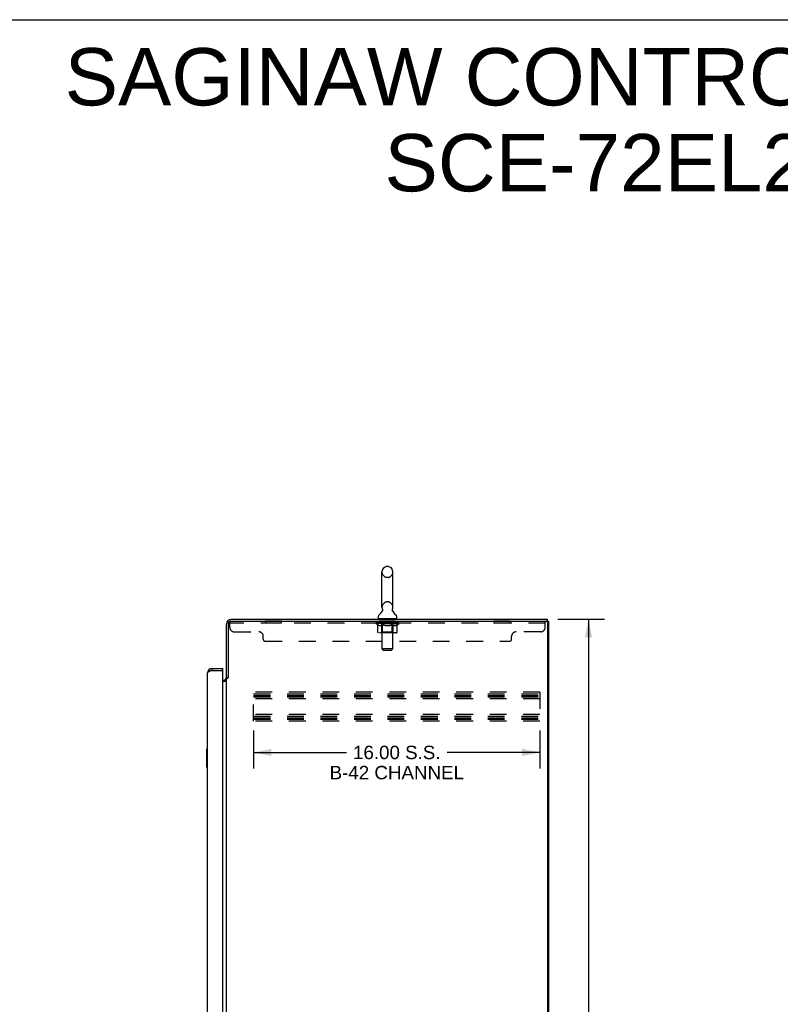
# Model space of a CAD drawing. Header units: inches. Extents: x 0 to 170, y 0 to 110.
# Tile 11 of 12: x 85 to 128, y 55 to 110. Entities that reach past the tile are written whole.
import ezdxf

# ---------------------------------------------------------------- set-up
doc = ezdxf.new("R2010")
doc.units = ezdxf.units.IN
doc.header["$LTSCALE"] = 9.35
doc.header["$MEASUREMENT"] = 0
doc.linetypes.add('HIDDEN', pattern=[0.2, 0.1, -0.1])
doc.layers.get('0').update_dxf_attribs({"linetype": 'CONTINUOUS'})
for name, color, linetype in [('02___PRT_ALL_AXES', 7, 'CONTINUOUS'), ('DEFAULT_2', 8, 'HIDDEN'), ('DIMENSIONS', 7, 'CONTINUOUS')]:
    doc.layers.add(name, color=color, linetype=linetype)
doc.styles.get("Standard").update_dxf_attribs({"font": 'arial.ttf'})
doc.dimstyles.new('DIMSTYLE_1', dxfattribs={"dimtxt": 0.75, "dimasz": 1, "dimexe": 0.09, "dimexo": 0.07, "dimgap": 0.0375, "dimtad": 0, "dimtih": 1, "dimtoh": 1, "dimzin": 4, "dimdsep": 46, "dimtxsty": 'Standard', "dimblk": '_FILLED', "dimblk1": '_FILLED', "dimblk2": '_FILLED', "dimcen": 0.09, "dimazin": 1, "dimtfac": 1, "dimtdec": 3, "dimtofl": 0, "dimtmove": 0, "dimatfit": 3, "dimldrblk": '_FILLED', "dimfxl": 0, "dimtolj": 1, "dimtzin": 4, "dimarcsym": 0})

# ---------------------------------------------------------------- blocks, each defined once
blk = doc.blocks.new('_FILLED')
at = {"color": 0, "linetype": 'ByBlock'}
blk.add_solid([(0, 0), (-1, 0.2), (-1, -0.2)], dxfattribs=at)
blk = doc.blocks.new('*D5')
at = {"layer": 'DIMENSIONS', "color": 2, "linetype": 'Continuous'}
for p, q in [((115.072, 76.505), (117.684, 76.505)), ((116.784, 76.505), (116.784, 41.255)), ((116.784, 4.505), (116.784, 39.755)), ((115.072, 4.505), (117.684, 4.505))]:
    blk.add_line(p, q, dxfattribs=at)
for p, rotation in [((116.784, 76.505), 90), ((116.784, 4.505), 270)]:
    blk.add_blockref('_FILLED', p, dxfattribs=dict(at, rotation=rotation))
at = {"layer": 'DIMENSIONS', "color": 2, "linetype": 'Continuous', "insert": (116.784, 40.88), "char_height": 0.75, "width": 2.62082, "attachment_point": 2, "line_spacing_factor": 0.9}
blk.add_mtext('72.00', dxfattribs=at)
blk = doc.blocks.new('*D6')
at = {"layer": 'DIMENSIONS', "color": 2, "linetype": 'Continuous'}
for p, q in [((98.07, 70.297), (98.07, 68.169)), ((114.07, 70.297), (114.07, 68.169)), ((98.07, 69.069), (103.253, 69.069)), ((114.07, 69.069), (108.887, 69.069))]:
    blk.add_line(p, q, dxfattribs=at)
at = {"layer": 'DIMENSIONS', "color": 2, "linetype": 'Continuous', "rotation": 180}
blk.add_blockref('_FILLED', (98.07, 69.069), dxfattribs=at)
at = {"layer": 'DIMENSIONS', "color": 2, "linetype": 'Continuous'}
blk.add_blockref('_FILLED', (114.07, 69.069), dxfattribs=at)
at = {"layer": 'DIMENSIONS', "color": 2, "linetype": 'Continuous', "insert": (106.07, 69.444), "char_height": 0.75, "width": 7.5, "attachment_point": 2, "line_spacing_factor": 0.9}
blk.add_mtext('16.00 S.S.\\PB-42 CHANNEL', dxfattribs=at)

msp = doc.modelspace()

# ---------------------------------------------------------------- linework, layer by layer
at = {"color": 7, "linetype": 'Continuous'}
for p, q in [((0, 110), (170, 110)), ((105.593, 79.45), (105.505, 79.45)), ((105.243, 77.175), (105.243, 79.15)), ((105.855, 77.175), (105.855, 79.15)), ((105.026, 76.604), (105.026, 76.643)), ((105.049, 76.535), (105.049, 76.505)), ((106.049, 76.535), (105.049, 76.535)), ((105.258, 76.956), (105.255, 76.952)), ((106.049, 76.535), (106.049, 76.505)), ((106.072, 76.604), (106.072, 76.643)), ((114.497, 76.401), (114.497, 76.505)), ((114.496, 76.401), (114.443, 76.401)), ((114.497, 76.401), (114.549, 76.401)), ((95.737, 73.755), (95.737, 73.651)), ((96.345, 73.651), (96.345, 73.755)), ((96.345, 73.651), (96.325, 73.651)), ((96.653, 73.264), (96.549, 73.264)), ((95.431, 69.24), (95.431, 68.27)), ((95.491, 69.255), (95.446, 69.255)), ((95.478, 69.155), (95.478, 68.355)), ((95.446, 68.255), (95.491, 68.255))]:
    msp.add_line(p, q, dxfattribs=at)
at = {"color": 3, "linetype": 'Continuous'}
for p, q in [((96.795, 76.505), (114.497, 76.505)), ((96.549, 73.251), (96.549, 76.258)), ((96.653, 76.258), (96.653, 73.253)), ((96.796, 76.401), (114.434, 76.401)), ((114.497, 76.338), (114.497, 4.671)), ((114.549, 76.401), (114.549, 4.609)), ((95.737, 73.755), (96.345, 73.755)), ((95.491, 11.501), (95.491, 73.508)), ((95.643, 73.615), (95.638, 73.613)), ((95.666, 73.624), (95.654, 73.62)), ((95.678, 73.629), (95.666, 73.624)), ((95.689, 73.633), (95.678, 73.629)), ((95.707, 73.64), (95.689, 73.633)), ((95.737, 73.651), (95.707, 73.64)), ((95.737, 73.651), (96.325, 73.651)), ((96.345, 11.379), (96.345, 73.631)), ((96.549, 11.797), (96.549, 73.212)), ((96.549, 73.212), (96.624, 73.212)), ((96.345, 73.109), (96.406, 73.109)), ((96.345, 73.057), (96.509, 73.057))]:
    msp.add_line(p, q, dxfattribs=at)
at = {"color": 7, "linetype": 'Continuous'}
for points in [[(105.262, 77.068), (105.264, 77.064), (105.265, 77.059), (105.267, 77.055), (105.268, 77.05), (105.269, 77.045), (105.27, 77.04), (105.27, 77.035), (105.271, 77.03), (105.271, 77.025), (105.271, 77.02), (105.271, 77.015), (105.271, 77.01), (105.271, 77.005), (105.27, 77), (105.27, 76.995), (105.269, 76.99), (105.268, 76.985), (105.266, 76.98), (105.265, 76.975), (105.263, 76.97), (105.262, 76.966), (105.26, 76.961), (105.258, 76.956)], [(105.842, 76.952), (105.84, 76.956), (105.838, 76.961), (105.836, 76.966), (105.835, 76.97), (105.833, 76.975), (105.832, 76.98), (105.83, 76.985), (105.829, 76.99), (105.828, 76.995), (105.828, 77), (105.827, 77.005), (105.827, 77.01), (105.827, 77.015), (105.827, 77.02), (105.827, 77.025), (105.827, 77.03), (105.827, 77.035), (105.828, 77.04), (105.829, 77.045), (105.83, 77.05), (105.831, 77.055), (105.833, 77.059), (105.834, 77.064), (105.836, 77.068)], [(95.476, 69.191), (95.476, 69.185), (95.477, 69.18), (95.477, 69.174), (95.477, 69.167), (95.478, 69.161), (95.478, 69.155)], [(95.478, 68.355), (95.478, 68.349), (95.477, 68.342), (95.477, 68.336), (95.477, 68.33), (95.476, 68.324), (95.476, 68.319)]]:
    msp.add_lwpolyline(points, dxfattribs=at)
at = {"color": 3, "linetype": 'Continuous'}
for points in [[(95.638, 73.613), (95.632, 73.611), (95.627, 73.609), (95.621, 73.606), (95.616, 73.604), (95.611, 73.602), (95.606, 73.6), (95.601, 73.597), (95.596, 73.595), (95.591, 73.593), (95.586, 73.591), (95.581, 73.589), (95.576, 73.586), (95.572, 73.584), (95.567, 73.582), (95.563, 73.58), (95.559, 73.577), (95.555, 73.575), (95.551, 73.573), (95.547, 73.571), (95.543, 73.569), (95.539, 73.566), (95.536, 73.564), (95.532, 73.562), (95.529, 73.56), (95.526, 73.557), (95.523, 73.555), (95.52, 73.553), (95.517, 73.551), (95.515, 73.548), (95.512, 73.546), (95.51, 73.544), (95.507, 73.542), (95.505, 73.54), (95.503, 73.537), (95.502, 73.535), (95.5, 73.533), (95.498, 73.531), (95.497, 73.528), (95.496, 73.526), (95.495, 73.524), (95.494, 73.522), (95.493, 73.52), (95.492, 73.517), (95.492, 73.515), (95.491, 73.513), (95.491, 73.511), (95.491, 73.508)], [(95.654, 73.62), (95.649, 73.617), (95.643, 73.615)], [(96.624, 73.212), (96.625, 73.214), (96.627, 73.215), (96.629, 73.217), (96.63, 73.219), (96.632, 73.22), (96.633, 73.221), (96.634, 73.223), (96.635, 73.224), (96.636, 73.226), (96.637, 73.227), (96.638, 73.228), (96.639, 73.23), (96.639, 73.231)], [(96.639, 73.231), (96.642, 73.235), (96.643, 73.237), (96.644, 73.239), (96.644, 73.24), (96.645, 73.242), (96.647, 73.244), (96.648, 73.245), (96.649, 73.247), (96.65, 73.249), (96.651, 73.251), (96.653, 73.253)], [(96.509, 73.057), (96.509, 73.059), (96.509, 73.061), (96.509, 73.063), (96.51, 73.064), (96.511, 73.066), (96.512, 73.068), (96.513, 73.069), (96.514, 73.071), (96.516, 73.072), (96.518, 73.074), (96.52, 73.075), (96.522, 73.076), (96.524, 73.078), (96.526, 73.079), (96.528, 73.08)], [(96.528, 73.08), (96.533, 73.082), (96.536, 73.084), (96.538, 73.085), (96.54, 73.086), (96.542, 73.087), (96.544, 73.089), (96.546, 73.09), (96.547, 73.092), (96.548, 73.093), (96.548, 73.095), (96.549, 73.096), (96.549, 73.098)]]:
    msp.add_lwpolyline(points, dxfattribs=at)
at = {"color": 7, "linetype": 'Continuous'}
for centre, radius, start, end in [((105.549, 79.15), 0.306, 105.6303, 180), ((105.505, 79.307), 0.144, 90, 105.6303), ((105.593, 79.307), 0.144, 74.3697, 90), ((105.549, 79.15), 0.306, 0, 74.3697), ((105.549, 77.175), 0.306, 180, 200.4871), ((105.549, 77.175), 0.306, 339.5129, 360), ((105.17, 76.643), 0.144, 124.6626, 180), ((105.095, 76.604), 0.069, 180, 270), ((104.79, 77.192), 0.523, 304.6624, 336.9318), ((106.307, 77.192), 0.523, 203.0682, 235.3376), ((106.003, 76.604), 0.069, 270, 360), ((105.928, 76.643), 0.144, 0, 55.3374), ((95.737, 73.508), 0.142, 90, 131.3633), ((95.655, 73.365), 0.26, 87.3797, 90), ((95.446, 69.24), 0.015, 90, 180), ((95.476, 69.24), 0.015, 0, 90), ((95.446, 68.27), 0.015, 180, 270), ((95.476, 68.27), 0.015, 270, 360)]:
    msp.add_arc(centre, radius, start, end, dxfattribs=at)
at = {"color": 3, "linetype": 'Continuous'}
for centre, radius, start, end in [((96.795, 76.258), 0.246, 90, 180), ((96.796, 76.258), 0.143, 90, 180), ((114.434, 76.338), 0.0625, 0, 90), ((95.737, 73.508), 0.246, 90, 180), ((96.325, 73.631), 0.02, 0, 90), ((96.406, 73.251), 0.142, 270, 360)]:
    msp.add_arc(centre, radius, start, end, dxfattribs=at)
at = {"layer": '02___PRT_ALL_AXES', "color": 8, "linetype": 'HIDDEN'}
for p, q in [((98.736, 76.401), (98.736, 76.297)), ((99.611, 76.401), (98.736, 76.401)), ((99.611, 76.297), (98.736, 76.297)), ((99.611, 76.401), (99.611, 76.297)), ((105.111, 76.297), (105.111, 76.401)), ((105.986, 76.401), (105.111, 76.401)), ((105.986, 76.297), (105.111, 76.297)), ((105.986, 76.297), (105.986, 76.401)), ((111.486, 76.401), (111.486, 76.297)), ((112.361, 76.401), (111.486, 76.401)), ((112.361, 76.297), (111.486, 76.297)), ((112.361, 76.401), (112.361, 76.297))]:
    msp.add_line(p, q, dxfattribs=at)
at = {"layer": 'DEFAULT_2', "color": 8, "linetype": 'HIDDEN'}
for p, q in [((105.593, 78.85), (105.505, 78.85)), ((105.593, 77.475), (105.505, 77.475)), ((105.236, 76.535), (105.236, 76.505)), ((105.249, 74.854), (105.249, 76.5)), ((105.849, 74.854), (105.849, 76.5)), ((105.861, 76.535), (105.861, 76.505)), ((96.736, 76.056), (96.736, 76.401)), ((96.796, 76.401), (96.736, 76.401)), ((114.361, 76.297), (96.736, 76.297)), ((104.916, 76.258), (104.916, 76.298)), ((104.916, 76.298), (105.222, 76.298)), ((105.013, 76.19), (104.916, 76.258)), ((106.182, 76.258), (104.916, 76.258)), ((104.917, 76.298), (104.917, 76.303)), ((105.037, 76.301), (104.917, 76.303)), ((104.925, 76.298), (104.925, 76.305)), ((104.934, 76.295), (104.934, 76.298)), ((104.934, 76.295), (106.164, 76.295)), ((104.943, 76.295), (104.943, 76.298)), ((104.944, 76.295), (104.944, 76.298)), ((104.954, 76.298), (104.954, 76.305)), ((104.97, 76.295), (104.97, 76.298)), ((104.972, 76.295), (104.972, 76.298)), ((105.001, 76.298), (105.001, 76.305)), ((105.013, 75.784), (105.013, 76.19)), ((105.013, 76.19), (105.028, 76.18)), ((105.015, 76.295), (105.015, 76.298)), ((105.018, 76.295), (105.018, 76.298)), ((105.042, 76.171), (105.027, 76.18)), ((105.037, 76.298), (105.037, 76.301)), ((105.057, 76.163), (105.042, 76.171)), ((105.071, 76.157), (105.057, 76.164)), ((105.064, 76.298), (105.064, 76.305)), ((105.065, 76.295), (105.065, 76.298)), ((105.066, 76.295), (105.066, 76.298)), ((105.069, 76.295), (105.069, 76.298)), ((105.085, 76.151), (105.071, 76.157)), ((105.076, 76.295), (105.076, 76.298)), ((105.076, 76.295), (105.076, 76.298)), ((105.08, 76.295), (105.08, 76.298)), ((105.083, 76.295), (105.083, 76.299)), ((105.1, 76.147), (105.085, 76.151)), ((105.087, 76.295), (105.087, 76.298)), ((105.194, 76.147), (105.1, 76.147)), ((105.101, 76.295), (105.101, 76.298)), ((105.12, 76.295), (105.12, 76.301)), ((105.12, 76.295), (105.12, 76.298)), ((105.14, 76.295), (105.14, 76.298)), ((105.14, 76.295), (105.14, 76.298)), ((105.142, 76.298), (105.142, 76.305)), ((105.152, 76.295), (105.152, 76.298)), ((105.156, 76.295), (105.156, 76.298)), ((105.165, 76.295), (105.165, 76.298)), ((105.176, 76.295), (105.176, 76.302)), ((105.192, 76.295), (105.192, 76.298)), ((105.194, 76.147), (105.208, 76.151)), ((105.195, 76.295), (105.195, 76.298)), ((105.222, 76.157), (105.208, 76.151)), ((105.222, 76.295), (105.222, 76.298)), ((105.236, 76.163), (105.222, 76.157)), ((105.289, 76.298), (105.227, 76.298)), ((105.232, 76.298), (105.232, 76.305)), ((105.236, 75.786), (105.236, 76.255)), ((105.251, 76.171), (105.236, 76.163)), ((105.239, 76.295), (105.239, 76.298)), ((105.244, 76.295), (105.244, 76.298)), ((105.25, 76.295), (105.25, 76.303)), ((105.265, 76.18), (105.251, 76.171)), ((105.254, 76.295), (105.254, 76.298)), ((105.265, 76.295), (105.265, 76.298)), ((105.28, 76.19), (105.265, 76.18)), ((105.28, 75.784), (105.28, 76.19)), ((105.28, 76.19), (105.309, 76.18)), ((105.289, 76.295), (105.289, 76.298)), ((105.364, 76.298), (105.305, 76.298)), ((105.338, 76.171), (105.309, 76.18)), ((105.325, 76.295), (105.325, 76.298)), ((105.332, 76.298), (105.332, 76.305)), ((105.336, 76.295), (105.336, 76.298)), ((105.338, 76.295), (105.338, 76.304)), ((105.366, 76.164), (105.338, 76.171)), ((105.341, 76.295), (105.341, 76.298)), ((105.349, 76.295), (105.349, 76.298)), ((105.364, 76.295), (105.364, 76.298)), ((105.394, 76.157), (105.366, 76.164)), ((105.444, 76.298), (105.39, 76.298)), ((105.422, 76.151), (105.394, 76.157)), ((105.403, 76.295), (105.403, 76.298)), ((105.45, 76.147), (105.422, 76.151)), ((105.435, 76.298), (105.549, 76.305)), ((105.439, 76.298), (105.439, 76.305)), ((105.44, 76.305), (105.439, 76.305)), ((105.439, 76.295), (105.439, 76.298)), ((105.44, 76.298), (105.44, 76.305)), ((105.443, 76.295), (105.443, 76.298)), ((105.444, 76.295), (105.444, 76.298)), ((105.445, 76.295), (105.445, 76.298)), ((105.648, 76.147), (105.45, 76.147)), ((105.528, 76.298), (105.48, 76.298)), ((105.485, 76.295), (105.485, 76.298)), ((105.528, 76.295), (105.528, 76.298)), ((105.546, 76.298), (105.546, 76.298)), ((105.546, 76.295), (105.546, 76.298)), ((105.546, 76.295), (105.546, 76.298)), ((105.549, 76.298), (105.549, 76.305)), ((105.549, 76.305), (105.663, 76.298)), ((105.551, 76.295), (105.551, 76.298)), ((105.551, 76.298), (105.552, 76.298)), ((105.552, 76.295), (105.552, 76.298)), ((105.57, 76.295), (105.57, 76.298)), ((105.57, 76.298), (105.618, 76.298)), ((105.612, 76.295), (105.612, 76.298)), ((105.648, 76.147), (105.676, 76.151)), ((105.653, 76.295), (105.653, 76.298)), ((105.653, 76.295), (105.653, 76.298)), ((105.653, 76.298), (105.708, 76.298)), ((105.654, 76.295), (105.654, 76.298)), ((105.658, 76.298), (105.658, 76.305)), ((105.658, 76.305), (105.659, 76.305)), ((105.658, 76.295), (105.658, 76.298)), ((105.659, 76.298), (105.659, 76.305)), ((105.703, 76.157), (105.675, 76.151)), ((105.695, 76.295), (105.695, 76.298)), ((105.731, 76.163), (105.703, 76.157)), ((105.759, 76.171), (105.73, 76.163)), ((105.734, 76.295), (105.734, 76.298)), ((105.734, 76.298), (105.793, 76.298)), ((105.749, 76.295), (105.749, 76.298)), ((105.757, 76.295), (105.757, 76.298)), ((105.787, 76.18), (105.758, 76.171)), ((105.759, 76.295), (105.759, 76.304)), ((105.762, 76.295), (105.762, 76.298)), ((105.766, 76.298), (105.766, 76.305)), ((105.773, 76.295), (105.773, 76.298)), ((105.815, 76.189), (105.787, 76.179)), ((105.809, 76.295), (105.809, 76.298)), ((105.809, 76.298), (105.871, 76.298)), ((105.815, 75.784), (105.815, 76.189)), ((105.815, 76.189), (105.829, 76.18)), ((105.843, 76.171), (105.829, 76.18)), ((105.833, 76.295), (105.833, 76.298)), ((105.857, 76.163), (105.843, 76.171)), ((105.844, 76.295), (105.844, 76.298)), ((105.848, 76.295), (105.848, 76.303)), ((105.854, 76.295), (105.854, 76.298)), ((105.871, 76.157), (105.857, 76.164)), ((105.859, 76.295), (105.859, 76.298)), ((105.862, 75.786), (105.862, 76.255)), ((105.866, 76.298), (105.866, 76.305)), ((105.884, 76.151), (105.87, 76.157)), ((105.876, 76.295), (105.876, 76.298)), ((105.876, 76.298), (106.077, 76.298)), ((105.898, 76.147), (105.884, 76.151)), ((106.001, 76.147), (105.898, 76.147)), ((105.903, 76.295), (105.903, 76.298)), ((105.906, 76.295), (105.906, 76.298)), ((105.922, 76.295), (105.922, 76.302)), ((105.933, 76.295), (105.933, 76.298)), ((105.942, 76.295), (105.942, 76.298)), ((105.946, 76.295), (105.946, 76.298)), ((105.956, 76.298), (105.956, 76.305)), ((105.957, 76.295), (105.957, 76.298)), ((105.957, 76.295), (105.957, 76.298)), ((105.978, 76.295), (105.978, 76.301)), ((105.978, 76.295), (105.978, 76.298)), ((105.996, 76.295), (105.996, 76.298)), ((106.001, 76.147), (106.015, 76.151)), ((106.011, 76.295), (106.011, 76.298)), ((106.015, 76.295), (106.015, 76.299)), ((106.028, 76.157), (106.015, 76.151)), ((106.018, 76.295), (106.018, 76.298)), ((106.022, 76.295), (106.022, 76.298)), ((106.022, 76.295), (106.022, 76.298)), ((106.042, 76.163), (106.028, 76.157)), ((106.029, 76.295), (106.029, 76.298)), ((106.032, 76.295), (106.032, 76.298)), ((106.033, 76.295), (106.033, 76.298)), ((106.034, 76.298), (106.034, 76.305)), ((106.055, 76.171), (106.041, 76.163)), ((106.069, 76.179), (106.055, 76.171)), ((106.083, 76.189), (106.069, 76.179)), ((106.08, 76.295), (106.08, 76.298)), ((106.083, 76.295), (106.083, 76.298)), ((106.083, 76.189), (106.182, 76.258)), ((106.083, 75.784), (106.083, 76.189)), ((106.097, 76.298), (106.097, 76.305)), ((106.126, 76.295), (106.126, 76.298)), ((106.128, 76.295), (106.128, 76.298)), ((106.144, 76.298), (106.144, 76.305)), ((106.154, 76.295), (106.154, 76.298)), ((106.155, 76.295), (106.155, 76.298)), ((106.164, 76.295), (106.164, 76.298)), ((106.173, 76.298), (106.173, 76.305)), ((106.182, 76.258), (106.182, 76.305)), ((114.361, 76.056), (114.361, 76.401)), ((96.986, 75.806), (98.361, 75.806)), ((98.611, 75.401), (98.611, 75.556)), ((106.04, 75.747), (105.055, 75.747)), ((105.236, 75.786), (105.196, 75.747)), ((105.862, 75.786), (105.236, 75.786)), ((105.794, 75.747), (105.796, 75.747)), ((105.802, 75.749), (105.804, 75.751)), ((105.804, 75.751), (105.806, 75.753)), ((105.862, 75.786), (105.902, 75.747)), ((112.486, 75.401), (112.486, 75.556)), ((114.111, 75.806), (112.736, 75.806)), ((98.736, 75.276), (112.361, 75.276)), ((105.318, 74.785), (105.249, 74.854)), ((105.849, 74.854), (105.249, 74.854)), ((105.78, 74.785), (105.849, 74.854)), ((105.318, 74.785), (105.78, 74.785)), ((98.07, 70.817), (98.07, 72.442)), ((114.07, 72.442), (98.07, 72.442)), ((98.07, 72.338), (114.07, 72.338)), ((98.07, 72.249), (114.07, 72.249)), ((98.07, 72.171), (114.07, 72.171)), ((114.07, 72.067), (98.07, 72.067)), ((114.07, 72.442), (114.07, 70.817)), ((114.07, 71.192), (98.07, 71.192)), ((98.07, 71.088), (114.07, 71.088)), ((98.07, 70.999), (114.07, 70.999)), ((98.07, 70.921), (114.07, 70.921)), ((114.07, 70.817), (98.07, 70.817))]:
    msp.add_line(p, q, dxfattribs=at)
for points in [[(105.055, 75.747), (105.05, 75.747), (105.045, 75.748), (105.04, 75.749), (105.035, 75.751), (105.031, 75.753), (105.026, 75.756), (105.022, 75.76), (105.019, 75.764), (105.016, 75.768), (105.014, 75.773), (105.013, 75.778), (105.013, 75.784)], [(105.302, 75.747), (105.299, 75.747), (105.296, 75.748), (105.294, 75.749), (105.291, 75.751), (105.289, 75.753), (105.287, 75.756), (105.285, 75.76), (105.283, 75.764), (105.282, 75.768), (105.281, 75.773), (105.28, 75.778), (105.28, 75.784)], [(105.796, 75.747), (105.799, 75.748), (105.802, 75.749)], [(105.806, 75.753), (105.808, 75.756), (105.81, 75.76), (105.812, 75.764), (105.813, 75.768)], [(105.808, 75.756), (105.81, 75.76), (105.812, 75.764)], [(105.813, 75.768), (105.814, 75.773), (105.815, 75.778), (105.815, 75.784)], [(105.814, 75.773), (105.815, 75.778), (105.815, 75.784)], [(106.04, 75.747), (106.045, 75.747), (106.05, 75.748), (106.055, 75.749), (106.06, 75.751), (106.065, 75.753), (106.069, 75.756), (106.073, 75.76), (106.076, 75.764), (106.079, 75.768), (106.081, 75.773), (106.082, 75.778), (106.083, 75.784)]]:
    msp.add_lwpolyline(points, dxfattribs=at)
for centre, radius, start, end in [((105.549, 79.15), 0.306, 180, 254.3697), ((105.505, 78.994), 0.144, 254.3697, 270), ((105.593, 78.994), 0.144, 270, 285.6303), ((105.549, 79.15), 0.306, 285.6303, 360), ((105.549, 77.175), 0.306, 105.6303, 180), ((105.505, 77.332), 0.144, 90, 105.6303), ((105.593, 77.332), 0.144, 74.3697, 90), ((105.549, 77.175), 0.306, 0, 74.3697), ((105.214, 76.5), 0.0345, 0, 90), ((105.883, 76.5), 0.0345, 90, 180), ((96.986, 76.056), 0.25, 180, 270), ((105.196, 76.255), 0.0398, 0, 90), ((105.902, 76.255), 0.0398, 90, 180), ((114.111, 76.056), 0.25, 270, 360), ((98.361, 75.556), 0.25, 0, 90), ((98.736, 75.401), 0.125, 180, 270), ((112.361, 75.401), 0.125, 270, 360), ((112.736, 75.556), 0.25, 90, 180)]:
    msp.add_arc(centre, radius, start, end, dxfattribs=at)
for centre, major_axis, ratio, start_param, end_param in [((105.549, 76.305), (0.633, 0.007), 0.05963, 9.249616, 9.431313), ((105.549, 76.305), (0.633, 0), 0.060556, -3.083241, -2.96706), ((104.872, 76.293), (0.198, 0.002), 0.05963, 0.25549, 1.295341), ((105.549, 76.305), (0.633, 0.013), 0.05688, 2.791345, 2.965878), ((104.94, 76.293), (0.198, -0.002), 0.05963, 0.605815, 1.645666), ((105.549, 76.305), (0.633, -0.007), 0.05963, -2.96643, -2.791898), ((104.872, 76.286), (0.198, 0.004), 0.05688, 1.20151, 1.294789), ((104.94, 76.286), (0.198, 0), 0.060556, 1.551758, 1.645036), ((104.941, 76.289), (0.164, 0.002), 0.05963, 1.065228, 1.614276), ((104.896, 76.286), (0.198, 0.002), 0.05963, 1.170259, 1.376596), ((104.921, 76.289), (0.164, 0.003), 0.05688, 0.890143, 1.43919), ((104.979, 76.289), (0.164, 0), 0.060556, 1.240391, 1.789438), ((104.868, 76.293), (0.198, 0.004), 0.05688, 0.080405, 1.120256), ((105.549, 76.305), (0.633, 0.019), 0.052395, 2.616403, 2.790936), ((105.003, 76.293), (0.198, -0.004), 0.05688, 0.7809, 1.820751), ((105.549, 76.305), (0.633, -0.013), 0.05688, -2.791345, -2.616812), ((104.868, 76.286), (0.198, 0.006), 0.052395, 1.026568, 1.119847), ((105.003, 76.286), (0.198, -0.002), 0.05963, 1.72692, 1.820198), ((104.921, 76.289), (0.164, 0.005), 0.052395, 0.715201, 1.264248), ((105.035, 76.289), (0.164, -0.002), 0.05963, 1.415553, 1.9646), ((105.549, 76.305), (0.633, 0.025), 0.046319, 2.441654, 2.616187), ((105.082, 76.293), (0.198, -0.006), 0.052395, 0.955842, 1.995693), ((104.885, 76.293), (0.198, 0.006), 0.052395, -0.094537, 0.945314), ((105.549, 76.305), (0.633, -0.019), 0.052395, -2.616403, -2.44187), ((104.885, 76.286), (0.198, 0.008), 0.046319, 0.851819, 0.945098), ((105.082, 76.286), (0.198, -0.004), 0.05688, 1.902006, 1.995284), ((104.939, 76.289), (0.164, 0.006), 0.046319, 0.540452, 1.089499), ((105.106, 76.289), (0.164, -0.003), 0.05688, 1.590638, 2.139686), ((104.896, 76.293), (0.198, 0), 0.060556, 0.430652, 0.777569), ((105.549, 76.305), (0.633, 0.029), 0.038841, 2.267123, 2.441656), ((105.175, 76.293), (0.198, -0.008), 0.046319, 1.130591, 2.170442), ((104.922, 76.293), (0.198, 0.008), 0.046319, -0.269286, 0.770565), ((105.549, 76.305), (0.633, -0.025), 0.046319, -2.441654, -2.267121), ((104.922, 76.286), (0.198, 0.009), 0.038841, 0.677289, 0.770567), ((105.175, 76.286), (0.198, -0.006), 0.052395, 2.076947, 2.170226), ((104.976, 76.289), (0.164, 0.008), 0.038841, 0.365921, 0.914969), ((105.191, 76.289), (0.164, -0.005), 0.052395, 1.76558, 2.314627), ((105.549, 76.305), (0.633, 0.033), 0.030195, 2.09281, 2.267343), ((105.28, 76.293), (0.198, -0.009), 0.038841, 1.305122, 2.344973), ((104.978, 76.293), (0.198, 0.009), 0.038841, -0.443817, 0.596034), ((105.549, 76.305), (0.633, -0.029), 0.038841, -2.267123, -2.092591), ((104.978, 76.286), (0.198, 0.01), 0.030195, 0.502975, 0.596254), ((105.28, 76.286), (0.198, -0.008), 0.046319, 2.251696, 2.344975), ((105.031, 76.289), (0.164, 0.009), 0.030195, 0.191608, 0.740655), ((105.286, 76.289), (0.164, -0.006), 0.046319, 1.940329, 2.489376), ((105.052, 76.293), (0.198, 0.01), 0.030195, -0.61813, 0.421721), ((105.549, 76.305), (0.633, 0.036), 0.020645, 1.918687, 2.09322), ((105.393, 76.293), (0.198, -0.01), 0.030195, 1.479435, 2.519286), ((105.549, 76.305), (0.633, -0.033), 0.030195, -2.09281, -1.918277), ((105.052, 76.286), (0.198, 0.011), 0.020645, 0.328852, 0.422131), ((105.393, 76.286), (0.198, -0.009), 0.038841, 2.426227, 2.519505), ((105.101, 76.289), (0.164, 0.009), 0.020645, 0.017485, 0.566532), ((105.39, 76.289), (0.164, -0.008), 0.038841, 2.11486, 2.663907), ((105.14, 76.293), (0.198, 0.011), 0.020645, -0.792253, 0.247598), ((105.549, 76.305), (0.633, 0.038), 0.010478, 1.744704, 1.919237), ((105.511, 76.293), (0.198, -0.011), 0.020645, 1.653558, 2.693409), ((105.549, 76.305), (0.633, -0.036), 0.020645, -1.918687, -1.744154), ((105.14, 76.286), (0.198, 0.012), 0.010478, 0.154869, 0.248148), ((105.511, 76.286), (0.198, -0.01), 0.030195, 2.60054, 2.693819), ((105.184, 76.289), (0.164, 0.01), 0.010478, 6.126688, 6.675735), ((105.498, 76.289), (0.164, -0.009), 0.030195, 2.289173, 2.83822), ((105.241, 76.293), (0.198, 0.012), 0.010478, -0.966236, -0.000846), ((105.63, 76.293), (0.198, -0.012), 0.010478, 1.827541, 2.867392), ((105.549, 76.305), (0.633, -0.038), 0.010478, -1.744704, -1.570171), ((105.63, 76.286), (0.198, -0.011), 0.020645, 2.774664, 2.867942), ((105.608, 76.289), (0.164, -0.009), 0.020645, 2.463296, 3.012344), ((105.468, 76.293), (0.198, 0.012), 0.010478, 0.274201, 1.314052), ((105.382, 76.289), (0.164, 0.01), 0.010478, -0.000483, 0.504314), ((105.352, 76.286), (0.198, 0.012), 0.010478, 0.099668, 0.192946), ((105.549, 76.305), (0.633, 0.038), 0.010478, -1.571421, -1.396888), ((105.746, 76.286), (0.198, -0.012), 0.010478, 2.948646, 3.041925), ((105.716, 76.289), (0.164, -0.01), 0.010478, 2.637279, 3.142076), ((105.587, 76.293), (0.198, 0.011), 0.020645, 0.448184, 1.488034), ((105.49, 76.289), (0.164, 0.009), 0.020645, 0.129249, 0.678296), ((105.468, 76.286), (0.198, 0.011), 0.020645, 0.273651, 0.366929), ((105.857, 76.293), (0.198, -0.012), 0.010478, -3.140747, -2.175357), ((105.549, 76.305), (0.633, 0.036), 0.020645, -1.397439, -1.222906), ((105.549, 76.305), (0.633, -0.038), 0.010478, 1.222355, 1.396888), ((105.705, 76.293), (0.198, 0.01), 0.030195, 0.622307, 1.662158), ((105.6, 76.289), (0.164, 0.009), 0.030195, 0.303372, 0.852419), ((105.914, 76.289), (0.164, -0.01), 0.010478, 2.749043, 3.29809), ((105.958, 76.293), (0.198, -0.011), 0.020645, 2.893995, 3.933846), ((105.587, 76.286), (0.198, 0.01), 0.030195, 0.447774, 0.541052), ((105.958, 76.286), (0.198, -0.012), 0.010478, 2.893445, 2.986723), ((105.818, 76.293), (0.198, 0.009), 0.038841, 0.79662, 1.836471), ((105.549, 76.305), (0.633, 0.033), 0.030195, -1.223315, -1.048783), ((105.549, 76.305), (0.633, -0.036), 0.020645, 1.048373, 1.222906), ((105.708, 76.289), (0.164, 0.008), 0.038841, 0.477686, 1.026733), ((105.997, 76.289), (0.164, -0.009), 0.020645, 2.57506, 3.124108), ((106.046, 76.293), (0.198, -0.01), 0.030195, 2.719872, 3.759723), ((105.923, 76.293), (0.198, 0.008), 0.046319, 0.971151, 2.011002), ((105.705, 76.286), (0.198, 0.009), 0.038841, 0.622087, 0.715366), ((106.046, 76.286), (0.198, -0.011), 0.020645, 2.719462, 2.812741), ((105.549, 76.305), (0.633, 0.029), 0.038841, -1.049002, -0.874469), ((105.549, 76.305), (0.633, -0.033), 0.030195, 0.87425, 1.048783), ((105.812, 76.289), (0.164, 0.006), 0.046319, 0.652216, 1.201263), ((106.016, 76.293), (0.198, 0.006), 0.052395, 1.1459, 2.185751), ((106.067, 76.289), (0.164, -0.009), 0.030195, 2.400937, 2.949985), ((106.12, 76.293), (0.198, -0.009), 0.038841, 2.545558, 3.585409), ((105.907, 76.289), (0.164, 0.005), 0.052395, 0.826965, 1.376012), ((105.818, 76.286), (0.198, 0.008), 0.046319, 0.796618, 0.889896), ((106.12, 76.286), (0.198, -0.01), 0.030195, 2.545339, 2.638617), ((106.095, 76.293), (0.198, 0.004), 0.05688, 1.320842, 2.360692), ((105.549, 76.305), (0.633, 0.025), 0.046319, -0.874471, -0.699939), ((105.549, 76.305), (0.633, -0.029), 0.038841, 0.699936, 0.874469), ((106.176, 76.293), (0.198, -0.008), 0.046319, 2.371028, 3.410879), ((106.122, 76.289), (0.164, -0.008), 0.038841, 2.226624, 2.775671), ((106.158, 76.293), (0.198, 0.002), 0.05963, 1.495927, 2.535778), ((105.992, 76.289), (0.164, 0.003), 0.05688, 1.001907, 1.550954), ((106.213, 76.293), (0.198, -0.006), 0.052395, 2.196279, 3.23613), ((106.159, 76.289), (0.164, -0.006), 0.046319, 2.052093, 2.601141), ((105.923, 76.286), (0.198, 0.006), 0.052395, 0.971367, 1.064645), ((106.202, 76.293), (0.198, 0), 0.060556, 1.671089, 2.71094), ((106.176, 76.286), (0.198, -0.009), 0.038841, 2.371026, 2.464304), ((106.23, 76.293), (0.198, -0.004), 0.05688, 2.021337, 3.061188), ((105.549, 76.305), (0.633, 0.019), 0.052395, -0.699723, -0.52519), ((105.549, 76.305), (0.633, -0.025), 0.046319, 0.525406, 0.699939), ((106.226, 76.293), (0.198, -0.002), 0.05963, 1.846251, 2.886102), ((106.063, 76.289), (0.164, 0.002), 0.05963, 1.176993, 1.72604), ((106.177, 76.289), (0.164, -0.005), 0.052395, 1.877344, 2.426392), ((106.118, 76.289), (0.164, 0), 0.060556, 1.352155, 1.901202), ((106.176, 76.289), (0.164, -0.003), 0.05688, 1.702402, 2.25145), ((106.157, 76.289), (0.164, -0.002), 0.05963, 1.527317, 2.076364), ((106.016, 76.286), (0.198, 0.004), 0.05688, 1.146309, 1.239587), ((106.213, 76.286), (0.198, -0.008), 0.046319, 2.196495, 2.289773), ((105.549, 76.305), (0.633, 0.013), 0.05688, -0.524781, -0.350248), ((105.549, 76.305), (0.633, -0.019), 0.052395, 0.350657, 0.52519), ((106.095, 76.286), (0.198, 0.002), 0.05963, 1.321394, 1.414673), ((106.23, 76.286), (0.198, -0.006), 0.052395, 2.021746, 2.115024), ((105.549, 76.305), (0.633, 0.007), 0.05963, -0.349695, -0.175162), ((105.549, 76.305), (0.633, -0.013), 0.05688, 0.175715, 0.350248), ((106.158, 76.286), (0.198, 0), 0.060556, 1.496556, 1.589835), ((106.226, 76.286), (0.198, -0.004), 0.05688, 1.846804, 1.940083), ((106.202, 76.286), (0.198, -0.002), 0.05963, 1.671719, 1.764997), ((105.549, 76.305), (0.633, 0), 0.060556, -0.174533, 0), ((105.549, 76.305), (0.633, -0.007), 0.05963, 0.000629, 0.175162)]:
    msp.add_ellipse(centre, major_axis=major_axis, ratio=ratio, start_param=start_param, end_param=end_param, dxfattribs=at)

# ---------------------------------------------------------------- texts
at = {"layer": 'DIMENSIONS', "color": 2, "linetype": 'Continuous', "insert": (127.995, 108.411), "char_height": 3.2, "width": 80.82082, "attachment_point": 2, "line_spacing_factor": 0.9}
msp.add_mtext('SAGINAW CONTROL & ENGINEERING\\PSCE-72EL2418SS6FS', dxfattribs=at)

# ---------------------------------------------------------------- dimensions: what is measured, and where the dimension line sits
at = {"layer": 'DIMENSIONS', "color": 2, "linetype": 'Continuous'}
dim = msp.add_linear_dim(base=(116.784, 76.505), p1=(115.002, 4.505), p2=(115.002, 76.505), angle=90, dimstyle='DIMSTYLE_1', dxfattribs=at)
dim.commit()
dim.dimension.update_dxf_attribs({"geometry": '*D5', "text_midpoint": (116.784, 40.501), "dimtype": 160})
dim = msp.add_linear_dim(base=(114.07, 69.069), p1=(98.07, 70.367), p2=(114.07, 70.367), text='<> S.S.\\PB-42 CHANNEL', dimstyle='DIMSTYLE_1', dxfattribs=at)
dim.commit()
dim.dimension.update_dxf_attribs({"geometry": '*D6', "text_midpoint": (106.07, 68.507), "dimtype": 160})

doc.saveas('drawing.dxf')
